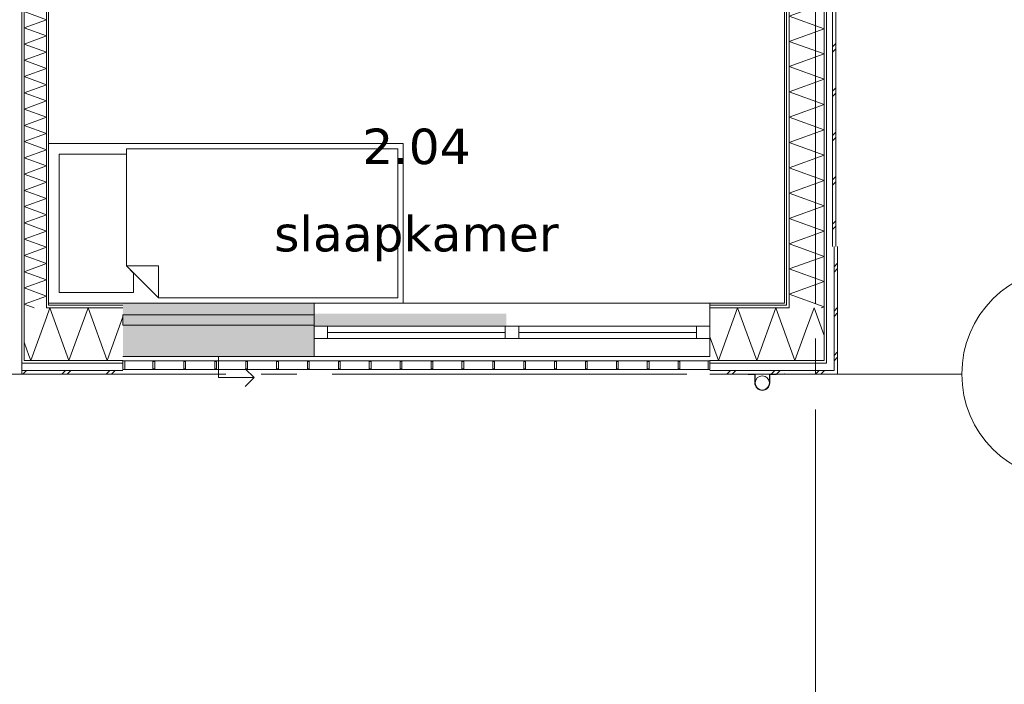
# Model space of a CAD drawing. Header units: millimetres. Extents: x -14925 to 266687, y -3550 to 35834.
# Tile 87 of 244: x 13512 to 19065, y 9000 to 12749. Entities that reach past the tile are written whole.
import ezdxf
from ezdxf.enums import TextEntityAlignment as Align

# ---------------------------------------------------------------- set-up
doc = ezdxf.new("R2010")
doc.units = ezdxf.units.MM
doc.header["$MEASUREMENT"] = 0
doc.linetypes.add('B0204', pattern=[2600, 2000, -200, 200, -200])
for name, color, linetype in [('34 Balustrades', 7, 'Continuous'), ('52 Riolering.SCHOON', 7, 'Continuous'), ('A Stramien', 7, 'Continuous'), ('New_21 Buitenwanden', 7, 'Continuous'), ('New_21 Buitenwanden 2D arcering', 7, 'Continuous'), ('New_21 Buitenwanden Afdek-arcering', 7, 'Continuous'), ('New_21 Buitenwanden Deuren', 7, 'Continuous'), ('New_21 Buitenwanden Doorsnede-arcering', 7, 'Continuous'), ('New_21 Buitenwanden Laagscheidingslijnen', 7, 'Continuous'), ('New_21 Buitenwanden Ramen', 7, 'Continuous'), ('New_22 C Binnenwanden', 7, 'Continuous'), ('New_22 C Binnenwanden Doorsnede-arcering', 7, 'Continuous'), ('New_22 C Binnenwanden Laagscheidingslijnen', 7, 'Continuous'), ('New_82 Interieur', 7, 'Continuous'), ('New_Z Gebruiksopp', 7, 'Continuous'), ('New_Z Gebruiksopp Zone omranding', 7, 'Continuous'), ('New_Z Gebruiksopp Zone tekst', 7, 'Continuous'), ('Tekst_dim 1_ 100 .DO', 7, 'Continuous')]:
    doc.layers.add(name, color=color, linetype=linetype)
doc.styles.add('GENERATED_STYLE_1', font='verdana.ttf')
doc.styles.add('GENERATED_STYLE_2', font='verdana.ttf')
doc.dimstyles.new('GENERATED_STYLE__2', dxfattribs={"dimtxt": 400, "dimasz": 380, "dimexe": 0.18, "dimexo": 0.0625, "dimgap": 0, "dimtad": 1, "dimtih": 1, "dimtoh": 1, "dimdec": 0, "dimzin": 0, "dimdsep": 46, "dimtxsty": 'GENERATED_STYLE_2', "dimblk": 'ARROWHEAD_7', "dimblk1": 'ARROWHEAD_7', "dimblk2": 'ARROWHEAD_7', "dimcen": 0.09, "dimse1": 1, "dimse2": 1, "dimclrd": 9, "dimclre": 9, "dimclrt": 9, "dimadec": 1, "dimazin": 0, "dimtfac": 1, "dimtdec": 4, "dimtmove": 0, "dimatfit": 3, "dimfxl": 1, "dimtolj": 1, "dimtzin": 0, "dimarcsym": 0})
pattern_1 = [(0, (0, 0), (0, 100), [])]
pattern_2 = [(0, (0, 0), (0, 346.41), [0, -200]), (0, (100, 173.2), (0, 346.41), [0, -200])]
pattern_3 = [(90, (0, 0), (-100, 0), [])]
pattern_4 = [(90, (0, 0), (-346.41, 0), [0, -200]), (90, (-173.2, 100), (-346.41, 0), [0, -200])]

# ---------------------------------------------------------------- blocks, each defined once
blk = doc.blocks.new('slaapkamer_2.04_32_3', base_point=(15750, 12267.5))
at = {"layer": 'New_Z Gebruiksopp Zone tekst', "color": 2, "lineweight": 0}
for tag, style, p in [('DUMMY_941', 'GENERATED_STYLE_1', (15750, 12205.4)), ('DUMMY_942', 'GENERATED_STYLE_2', (15750, 11708.2))]:
    blk.add_attdef(tag, text='', height=200, dxfattribs=dict(at, style=style)).set_placement(p, align=Align.TOP_LEFT)
for tag, style, p in [('ROOM_NUMBER', 'GENERATED_STYLE_1', (15750, 12134.6)), ('ROOM_NAME', 'GENERATED_STYLE_2', (15750, 11642.3))]:
    blk.add_attdef(tag, text='', height=200, dxfattribs=dict(at, style=style)).set_placement(p, align=Align.TOP_CENTER)
blk = doc.blocks.new('Bed 01 26[8]_3', base_point=(15675, 12050))
at = {"layer": 'New_82 Interieur', "color": 7, "linetype": 'Continuous', "lineweight": 0}
for p, q in [((13675, 11150), (13675, 12050)), ((13675, 12050), (15675, 12050)), ((15675, 12050), (15675, 11150)), ((14115, 11360), (14295, 11360)), ((14295, 11180), (14295, 11360)), ((15675, 11150), (13675, 11150))]:
    blk.add_line(p, q, dxfattribs=at)
at = {"layer": 'New_82 Interieur', "color": 7, "linetype": 'Continuous', "lineweight": 0, "flags": 128}
for points in [[(15645, 12020), (15645, 11180), (14295, 11180), (14115, 11360), (14115, 12020)], [(14115, 11360), (14155, 11320), (14155, 11210), (13735, 11210), (13735, 11990), (14115, 11990)]]:
    blk.add_lwpolyline(points, close=True, dxfattribs=at)
blk = doc.blocks.new('*X458')
at = {"layer": 'New_21 Buitenwanden Doorsnede-arcering', "color": 7, "linetype": 'Continuous', "lineweight": 0}
for p in [(17943.9, 10991.5), (18048, 10968.5)]:
    blk.add_line(p, (17991.8, 11123), dxfattribs=at)
blk = doc.blocks.new('*X460')
at = {"layer": 'New_21 Buitenwanden Doorsnede-arcering', "color": 7, "linetype": 'Continuous', "lineweight": 0}
for p, q in [((17500, 10750), (17520, 10770)), ((17530, 10750), (17550, 10770)), ((17750, 10750), (17770, 10770)), ((17780, 10750), (17800, 10770)), ((18000, 10750), (18020, 10770)), ((18030, 10750), (18050, 10770))]:
    blk.add_line(p, q, dxfattribs=at)
blk = doc.blocks.new('*X462')
at = {"layer": 'New_21 Buitenwanden Doorsnede-arcering', "color": 7, "linetype": 'Continuous', "lineweight": 0}
for p, q in [((17453.1, 10827), (17560.8, 11123)), ((17668.6, 10827), (17560.8, 11123)), ((17668.6, 10827), (17776.3, 11123)), ((17852, 10915), (17776.3, 11123)), ((17453.1, 10827), (17405, 10959.2))]:
    blk.add_line(p, q, dxfattribs=at)
blk = doc.blocks.new('*X463')
at = {"layer": 'New_21 Buitenwanden Doorsnede-arcering', "color": 7, "linetype": 'Continuous', "lineweight": 0}
for q in [(17943.9, 10991.5), (17852, 10915)]:
    blk.add_line((17884, 10827), q, dxfattribs=at)
blk = doc.blocks.new('Wall_62_3', base_point=(17825, 11150))
at = {"layer": 'New_21 Buitenwanden Doorsnede-arcering', "linetype": 'Continuous', "lineweight": 0, "true_color": 0x000000}
h = blk.add_hatch(dxfattribs=at)
h.set_pattern_fill('720_Gips_0003', color=18, style=0, pattern_type=2)
h.set_pattern_definition(pattern_2)
h.paths.add_polyline_path([(17825, 11150), (17405, 11150), (17405, 11138), (17825, 11138)])
h = blk.add_hatch(dxfattribs=at)
h.set_pattern_fill('325_Houtachtig_plaatmate_E2', color=18, style=0, pattern_type=2)
h.set_pattern_definition(pattern_1)
h.paths.add_polyline_path([(17837, 11134), (17834, 11138), (17405, 11138), (17405, 11123), (17837, 11123)])
h = blk.add_hatch(dxfattribs=at)
h.set_pattern_fill('720_Gips_0003', color=18, style=0, pattern_type=2)
h.set_pattern_definition(pattern_2)
h.paths.add_polyline_path([(17825, 11150), (17834, 11138), (17837, 11138), (17837, 11150)])
h = blk.add_hatch(dxfattribs=at)
h.set_pattern_fill('720_Gips_0003', color=18, style=0, pattern_type=2)
h.set_pattern_definition(pattern_2)
h.paths.add_polyline_path([(17834, 11138), (17825, 11150), (17825, 11138)])
h = blk.add_hatch(dxfattribs=at)
h.set_pattern_fill('325_Houtachtig_plaatmate_E2', color=18, style=0, pattern_type=2)
h.set_pattern_definition(pattern_1)
h.paths.add_polyline_path([(17834, 11138), (17837, 11134), (17837, 11138)])
h = blk.add_hatch(dxfattribs=at)
h.set_pattern_fill('325_Houtachtig_plaatmate_E2', color=18, style=0, pattern_type=2)
h.set_pattern_definition(pattern_1)
h.paths.add_polyline_path([(17837, 11138), (17837, 11134), (17845.2, 11123), (17852, 11123), (17852, 11138)])
h = blk.add_hatch(dxfattribs=at)
h.set_pattern_fill('325_Houtachtig_plaatmate_E2', color=18, style=0, pattern_type=2)
h.set_pattern_definition(pattern_1)
h.paths.add_polyline_path([(17837, 11123), (17845.2, 11123), (17837, 11134)])
h = blk.add_hatch(dxfattribs=at)
h.set_pattern_fill('325_Houtachtig_plaatmate_E2', color=18, style=0, pattern_type=2)
h.set_pattern_definition(pattern_1)
h.paths.add_polyline_path([(18048, 10827), (17405, 10827), (17405, 10812), (18048, 10812)])
h = blk.add_hatch(dxfattribs=at)
h.set_pattern_fill('325_Houtachtig_plaatmate_E2', color=18, style=0, pattern_type=2)
h.set_pattern_definition(pattern_1)
h.paths.add_polyline_path([(18063, 10827), (18048, 10827), (18048, 10812), (18063, 10812)])
at = {"layer": 'New_21 Buitenwanden', "color": 9, "linetype": 'Continuous', "lineweight": 0, "flags": 128}
for points in [[(17825, 11150), (17405, 11150)], [(17405, 10750), (18125, 10750)], [(18125, 10750), (18125, 10770)]]:
    blk.add_lwpolyline(points, dxfattribs=at)
at = {"layer": 'New_21 Buitenwanden Laagscheidingslijnen', "color": 9, "linetype": 'Continuous', "lineweight": 0}
for p, q in [((17405, 11138), (17825, 11138)), ((17405, 11123), (17837, 11123)), ((17825, 11138), (17834, 11138)), ((17834, 11138), (17837, 11138)), ((17837, 11138), (17837, 11150)), ((17837, 11123), (17845.2, 11123)), ((17845.2, 11123), (17852, 11123)), ((17852, 11123), (17852, 11138)), ((18048, 10852.7), (18048, 11123)), ((17405, 10827), (17852, 10827)), ((17852, 10827), (18048, 10827)), ((18048, 10852.7), (18048, 10827)), ((18063, 10827), (18063, 10812)), ((17405, 10812), (18048, 10812)), ((18048, 10812), (18063, 10812)), ((18105, 10776.7), (18105, 10812)), ((18105, 10776.7), (18105, 10770)), ((17405, 10770), (18063, 10770)), ((18063, 10770), (18105, 10770))]:
    blk.add_line(p, q, dxfattribs=at)
at = {"layer": 'New_21 Buitenwanden', "color": 1, "lineweight": 0}
for name in ['*X462', '*X458', '*X463', '*X460']:
    blk.add_blockref(name, (0, 0), dxfattribs=at)
blk = doc.blocks.new('*X673')
at = {"layer": 'New_21 Buitenwanden Doorsnede-arcering', "color": 7, "linetype": 'Continuous', "lineweight": 0}
blk.add_line((13564.4, 10855.1), (13537, 10930.4), dxfattribs=at)
blk = doc.blocks.new('*X675')
at = {"layer": 'New_21 Buitenwanden Doorsnede-arcering', "color": 7, "linetype": 'Continuous', "lineweight": 0}
for p, q in [((13530, 10750), (13550, 10770)), ((13750, 10750), (13770, 10770)), ((13780, 10750), (13800, 10770)), ((14000, 10750), (14020, 10770)), ((14030, 10750), (14050, 10770))]:
    blk.add_line(p, q, dxfattribs=at)
blk = doc.blocks.new('*X676')
at = {"layer": 'New_21 Buitenwanden Doorsnede-arcering', "color": 7, "linetype": 'Continuous', "lineweight": 0}
for q in [(13663, 11069.8), (13564.4, 10855.1)]:
    blk.add_line((13574.6, 10827), q, dxfattribs=at)
blk = doc.blocks.new('*X677')
at = {"layer": 'New_21 Buitenwanden Doorsnede-arcering', "color": 7, "linetype": 'Continuous', "lineweight": 0}
for p, q in [((13663, 11069.8), (13682.4, 11123)), ((13790.1, 10827), (13682.4, 11123)), ((13790.1, 10827), (13897.8, 11123)), ((14005.6, 10827), (13897.8, 11123)), ((14005.6, 10827), (14095, 11072.7))]:
    blk.add_line(p, q, dxfattribs=at)
blk = doc.blocks.new('Wall_101_3', base_point=(14095, 11150))
at = {"layer": 'New_21 Buitenwanden Doorsnede-arcering', "linetype": 'Continuous', "lineweight": 0, "true_color": 0x000000}
h = blk.add_hatch(dxfattribs=at)
h.set_pattern_fill('325_Houtachtig_plaatmate_E2', color=18, style=0, pattern_type=2)
h.set_pattern_definition(pattern_1)
h.paths.add_polyline_path([(13663, 11138), (13663, 11123), (13664.875, 11123), (13670.5, 11138)])
h = blk.add_hatch(dxfattribs=at)
h.set_pattern_fill('325_Houtachtig_plaatmate_E2', color=18, style=0, pattern_type=2)
h.set_pattern_definition(pattern_1)
h.paths.add_polyline_path([(13675, 11138), (13670.5, 11138), (13664.875, 11123), (13675, 11123)])
h = blk.add_hatch(dxfattribs=at)
h.set_pattern_fill('720_Gips_0003', color=18, style=0, pattern_type=2)
h.set_pattern_definition(pattern_2)
h.paths.add_polyline_path([(13675, 11138), (14095, 11138), (14095, 11150), (13675, 11150)])
h = blk.add_hatch(dxfattribs=at)
h.set_pattern_fill('325_Houtachtig_plaatmate_E2', color=18, style=0, pattern_type=2)
h.set_pattern_definition(pattern_1)
h.paths.add_polyline_path([(13675, 11123), (14095, 11123), (14095, 11138), (13675, 11138)])
h = blk.add_hatch(dxfattribs=at)
h.set_pattern_fill('325_Houtachtig_plaatmate_E2', color=18, style=0, pattern_type=2)
h.set_pattern_definition(pattern_1)
h.paths.add_polyline_path([(13525, 10827), (13525, 10812), (13537, 10812), (13537, 10827)])
h = blk.add_hatch(dxfattribs=at)
h.set_pattern_fill('325_Houtachtig_plaatmate_E2', color=18, style=0, pattern_type=2)
h.set_pattern_definition(pattern_1)
h.paths.add_polyline_path([(13537, 10827), (13537, 10812), (13548.25, 10812), (13553.875, 10827)])
h = blk.add_hatch(dxfattribs=at)
h.set_pattern_fill('325_Houtachtig_plaatmate_E2', color=18, style=0, pattern_type=2)
h.set_pattern_definition(pattern_1)
h.paths.add_polyline_path([(13548.25, 10812), (14095, 10812), (14095, 10827), (13553.875, 10827)])
at = {"layer": 'New_21 Buitenwanden', "color": 9, "linetype": 'Continuous', "lineweight": 0, "flags": 128}
for points in [[(14095, 11150), (13675, 11150)], [(13525, 10750), (14095, 10750)]]:
    blk.add_lwpolyline(points, dxfattribs=at)
at = {"layer": 'New_21 Buitenwanden Laagscheidingslijnen', "color": 9, "linetype": 'Continuous', "lineweight": 0}
for p, q in [((13664.875, 11123), (13675, 11123)), ((13675, 11138), (14095, 11138)), ((13675, 11123), (14095, 11123)), ((13553.875, 10827), (13663, 10827)), ((13663, 10827), (14095, 10827)), ((13548.25, 10812), (14095, 10812)), ((13532.5, 10770), (14095, 10770))]:
    blk.add_line(p, q, dxfattribs=at)
at = {"layer": 'New_21 Buitenwanden Laagscheidingslijnen', "color": 1, "linetype": 'Continuous', "lineweight": 0}
blk.add_line((13675, 11150), (13675, 11138), dxfattribs=at)
at = {"layer": 'New_22 C Binnenwanden', "color": 9, "linetype": 'Continuous', "lineweight": 0, "flags": 128}
for points in [[(13525, 10812), (13525, 10827)], [(13525, 10770), (13525, 10812)], [(13525, 10750), (13525, 10770)]]:
    blk.add_lwpolyline(points, dxfattribs=at)
at = {"layer": 'New_22 C Binnenwanden Laagscheidingslijnen', "color": 1, "linetype": 'Continuous', "lineweight": 0}
for p, q in [((13537, 11123), (13537, 10827)), ((13663, 11138), (13663, 11123))]:
    blk.add_line(p, q, dxfattribs=at)
at = {"layer": 'New_22 C Binnenwanden Laagscheidingslijnen', "color": 9, "linetype": 'Continuous', "lineweight": 0}
for p, q in [((13663, 11123), (13664.875, 11123)), ((13537, 10827), (13553.875, 10827)), ((13525, 10812), (13537, 10812)), ((13537, 10812), (13548.25, 10812)), ((13525, 10770), (13532.5, 10770))]:
    blk.add_line(p, q, dxfattribs=at)
at = {"layer": 'New_21 Buitenwanden', "color": 1, "lineweight": 0}
for name in ['*X677', '*X676', '*X673', '*X675']:
    blk.add_blockref(name, (0, 0), dxfattribs=at)
blk = doc.blocks.new('*X686')
at = {"layer": 'New_22 C Binnenwanden Doorsnede-arcering', "color": 7, "linetype": 'Continuous', "lineweight": 0}
for p, q in [((13605.5, 13462), (13537, 13437.1)), ((13663, 13391.2), (13537, 13437.1)), ((13663, 13391.2), (13537, 13345.3)), ((13663, 13299.5), (13537, 13345.3)), ((13663, 13299.5), (13537, 13253.6)), ((13663, 13207.8), (13537, 13253.6)), ((13663, 13207.8), (13537, 13161.9)), ((13663, 13116), (13537, 13161.9)), ((13663, 13116), (13537, 13070.2)), ((13663, 13024.3), (13537, 13070.2)), ((13663, 13024.3), (13537, 12978.5)), ((13663, 12932.6), (13537, 12978.5)), ((13663, 12932.6), (13537, 12886.7)), ((13663, 12840.9), (13537, 12886.7)), ((13663, 12840.9), (13537, 12795)), ((13663, 12749.1), (13537, 12795)), ((13663, 12749.1), (13537, 12703.3)), ((13663, 12657.4), (13537, 12703.3)), ((13663, 12657.4), (13537, 12611.6)), ((13663, 12565.7), (13537, 12611.6)), ((13663, 12565.7), (13537, 12519.8)), ((13663, 12474), (13537, 12519.8)), ((13663, 12474), (13537, 12428.1)), ((13663, 12382.3), (13537, 12428.1)), ((13663, 12382.3), (13537, 12336.4)), ((13663, 12290.5), (13537, 12336.4)), ((13663, 12290.5), (13537, 12244.7)), ((13663, 12198.8), (13537, 12244.7)), ((13663, 12198.8), (13537, 12153)), ((13663, 12107.1), (13537, 12153)), ((13663, 12107.1), (13537, 12061.2)), ((13663, 12015.4), (13537, 12061.2)), ((13663, 12015.4), (13537, 11969.5)), ((13663, 11923.7), (13537, 11969.5)), ((13663, 11923.7), (13537, 11877.8)), ((13663, 11831.9), (13537, 11877.8)), ((13663, 11831.9), (13537, 11786.1)), ((13663, 11740.2), (13537, 11786.1)), ((13663, 11740.2), (13537, 11694.4)), ((13663, 11648.5), (13537, 11694.4)), ((13663, 11648.5), (13537, 11602.6)), ((13663, 11556.8), (13537, 11602.6)), ((13663, 11556.8), (13537, 11510.9)), ((13663, 11465.1), (13537, 11510.9)), ((13663, 11465.1), (13537, 11419.2)), ((13663, 11373.3), (13537, 11419.2)), ((13663, 11373.3), (13537, 11327.5)), ((13663, 11281.6), (13537, 11327.5)), ((13663, 11281.6), (13537, 11235.8)), ((13663, 11189.9), (13537, 11235.8)), ((13663, 11189.9), (13537, 11144)), ((13594.8, 11123), (13537, 11144))]:
    blk.add_line(p, q, dxfattribs=at)
blk = doc.blocks.new('Wall_104_3', base_point=(13675, 17600))
at = {"layer": 'New_22 C Binnenwanden Doorsnede-arcering', "linetype": 'Continuous', "lineweight": 0, "true_color": 0x000000}
h = blk.add_hatch(dxfattribs=at)
h.set_pattern_fill('325_Houtachtig_plaatmate_E2', color=18, style=0, pattern_type=2)
h.set_pattern_definition(pattern_3)
h.paths.add_polyline_path([(13525, 17923), (13525, 10827), (13537, 10827), (13537, 17923)])
h = blk.add_hatch(dxfattribs=at)
h.set_pattern_fill('325_Houtachtig_plaatmate_E2', color=18, style=0, pattern_type=2)
h.set_pattern_definition(pattern_3)
h.paths.add_polyline_path([(13663, 13450), (13663, 11138), (13670.5, 11138), (13675, 11150), (13675, 13450)])
h = blk.add_hatch(dxfattribs=at)
h.set_pattern_fill('325_Houtachtig_plaatmate_E2', color=18, style=0, pattern_type=2)
h.set_pattern_definition(pattern_3)
h.paths.add_polyline_path([(13675, 11150), (13670.5, 11138), (13675, 11138)])
at = {"layer": 'New_21 Buitenwanden Laagscheidingslijnen', "color": 1, "linetype": 'Continuous', "lineweight": 0}
blk.add_line((13675, 11150), (13675, 11138), dxfattribs=at)
at = {"layer": 'New_22 C Binnenwanden', "color": 1, "linetype": 'Continuous', "lineweight": 0, "flags": 128}
for points in [[(13525, 17923), (13525, 10827)], [(13675, 11150), (13675, 13450)]]:
    blk.add_lwpolyline(points, dxfattribs=at)
at = {"layer": 'New_22 C Binnenwanden Laagscheidingslijnen', "color": 1, "linetype": 'Continuous', "lineweight": 0}
for p, q in [((13537, 11123), (13537, 17627)), ((13663, 11138), (13663, 13462)), ((13537, 11123), (13537, 10827)), ((13663, 11138), (13663, 11123))]:
    blk.add_line(p, q, dxfattribs=at)
at = {"layer": 'New_22 C Binnenwanden', "color": 1, "lineweight": 0}
blk.add_blockref('*X686', (0, 0), dxfattribs=at)
blk = doc.blocks.new('*X1418')
at = {"layer": 'New_21 Buitenwanden Doorsnede-arcering', "color": 7, "linetype": 'Continuous', "lineweight": 0}
for p, q in [((18105, 11355), (18125, 11375)), ((18105, 11325), (18125, 11345)), ((18105, 11105), (18125, 11125)), ((18105, 11075), (18125, 11095)), ((18105, 10855), (18125, 10875)), ((18105, 10825), (18125, 10845))]:
    blk.add_line(p, q, dxfattribs=at)
blk = doc.blocks.new('*X1419')
at = {"layer": 'New_21 Buitenwanden Doorsnede-arcering', "color": 7, "linetype": 'Continuous', "lineweight": 0}
for p, q in [((18048, 11414.1), (17894.4, 11470)), ((18048, 11414.1), (17852, 11342.8)), ((18048, 11271.4), (17852, 11342.8)), ((18048, 11271.4), (17852, 11200.1)), ((18048, 11128.8), (17852, 11200.1)), ((18048, 11128.8), (18032.2, 11123))]:
    blk.add_line(p, q, dxfattribs=at)
blk = doc.blocks.new('Wall_242_3', base_point=(17825, 11470))
at = {"layer": 'New_21 Buitenwanden Doorsnede-arcering', "linetype": 'Continuous', "lineweight": 0, "true_color": 0x000000}
h = blk.add_hatch(dxfattribs=at)
h.set_pattern_fill('720_Gips_0003', color=18, style=0, pattern_type=2)
h.set_pattern_definition(pattern_4)
h.paths.add_polyline_path([(17837, 11150), (17837, 11470), (17825, 11470), (17825, 11150)])
h = blk.add_hatch(dxfattribs=at)
h.set_pattern_fill('325_Houtachtig_plaatmate_E2', color=18, style=0, pattern_type=2)
h.set_pattern_definition(pattern_3)
h.paths.add_polyline_path([(17852, 11138), (17852, 11470), (17837, 11470), (17837, 11138)])
h = blk.add_hatch(dxfattribs=at)
h.set_pattern_fill('325_Houtachtig_plaatmate_E2', color=18, style=0, pattern_type=2)
h.set_pattern_definition(pattern_3)
h.paths.add_polyline_path([(18063, 10832.7), (18063, 11470), (18048, 11470), (18048, 10852.7)])
h = blk.add_hatch(dxfattribs=at)
h.set_pattern_fill('325_Houtachtig_plaatmate_E2', color=18, style=0, pattern_type=2)
h.set_pattern_definition(pattern_3)
h.paths.add_polyline_path([(18063, 10832.7), (18048, 10852.7), (18048, 10827), (18063, 10827)])
at = {"layer": 'New_21 Buitenwanden', "color": 9, "linetype": 'Continuous', "lineweight": 0, "flags": 128}
for points in [[(17825, 11470), (17825, 11150)], [(18125, 10770), (18125, 11470)]]:
    blk.add_lwpolyline(points, dxfattribs=at)
at = {"layer": 'New_21 Buitenwanden Laagscheidingslijnen', "color": 9, "linetype": 'Continuous', "lineweight": 0}
for p, q in [((17837, 11150), (17837, 11470)), ((17852, 11138), (17852, 11470)), ((18048, 11123), (18048, 11470)), ((18063, 10832.7), (18063, 11470)), ((18105, 10812), (18105, 11470)), ((17837, 11138), (17837, 11150)), ((17852, 11123), (17852, 11138)), ((18048, 10852.7), (18048, 11123)), ((18048, 10852.7), (18048, 10827)), ((18063, 10832.7), (18063, 10827)), ((18063, 10827), (18063, 10812)), ((18105, 10776.7), (18105, 10812)), ((18105, 10776.7), (18105, 10770))]:
    blk.add_line(p, q, dxfattribs=at)
at = {"layer": 'New_21 Buitenwanden', "color": 1, "lineweight": 0}
for name in ['*X1419', '*X1418']:
    blk.add_blockref(name, (0, 0), dxfattribs=at)
blk = doc.blocks.new('*X1422')
at = {"layer": 'New_21 Buitenwanden Doorsnede-arcering', "color": 7, "linetype": 'Continuous', "lineweight": 0}
for p, q in [((18100, 14600), (18115, 14615)), ((18095, 14595), (18100, 14600)), ((18095, 14565), (18115, 14585)), ((18095, 14345), (18115, 14365)), ((18095, 14315), (18115, 14335)), ((18100, 14100), (18115, 14115)), ((18095, 14095), (18100, 14100)), ((18095, 14065), (18115, 14085)), ((18095, 13845), (18115, 13865)), ((18095, 13815), (18115, 13835)), ((18100, 13600), (18115, 13615)), ((18095, 13595), (18100, 13600)), ((18095, 13565), (18115, 13585)), ((18095, 13345), (18115, 13365)), ((18095, 13315), (18115, 13335)), ((18100, 13100), (18115, 13115)), ((18095, 13095), (18100, 13100)), ((18095, 13065), (18115, 13085)), ((18095, 12845), (18115, 12865)), ((18095, 12815), (18115, 12835)), ((18100, 12600), (18115, 12615)), ((18095, 12595), (18100, 12600)), ((18095, 12565), (18115, 12585)), ((18095, 12345), (18115, 12365)), ((18095, 12315), (18115, 12335)), ((18100, 12100), (18115, 12115)), ((18095, 12095), (18100, 12100)), ((18095, 12065), (18115, 12085)), ((18095, 11845), (18115, 11865)), ((18095, 11815), (18115, 11835)), ((18100, 11600), (18115, 11615)), ((18095, 11595), (18100, 11600)), ((18095, 11565), (18115, 11585))]:
    blk.add_line(p, q, dxfattribs=at)
blk = doc.blocks.new('*X1423')
at = {"layer": 'New_21 Buitenwanden Doorsnede-arcering', "color": 7, "linetype": 'Continuous', "lineweight": 0}
for p, q in [((18048, 12840.9), (17852, 12769.5)), ((18048, 12840.9), (17989.9, 12862)), ((18048, 12698.2), (17852, 12769.5)), ((18048, 12698.2), (17852, 12626.9)), ((18048, 12555.5), (17852, 12626.9)), ((18048, 12555.5), (17852, 12484.2)), ((18048, 12412.8), (17852, 12484.2)), ((18048, 12412.8), (17852, 12341.5)), ((18048, 12270.2), (17852, 12341.5)), ((18048, 12270.2), (17852, 12198.8)), ((18048, 12127.5), (17852, 12198.8)), ((18048, 12127.5), (17852, 12056.2)), ((18048, 11984.8), (17852, 12056.2)), ((18048, 11984.8), (17852, 11913.5)), ((18048, 11842.1), (17852, 11913.5)), ((18048, 11842.1), (17852, 11770.8)), ((18048, 11699.5), (17852, 11770.8)), ((18048, 11699.5), (17852, 11628.1)), ((18048, 11556.8), (17852, 11628.1)), ((18048, 11556.8), (17852, 11485.4)), ((17894.4, 11470), (17852, 11485.4))]:
    blk.add_line(p, q, dxfattribs=at)
blk = doc.blocks.new('Wall_243_3', base_point=(17825, 17280))
at = {"layer": 'New_21 Buitenwanden Doorsnede-arcering', "linetype": 'Continuous', "lineweight": 0, "true_color": 0x000000}
h = blk.add_hatch(dxfattribs=at)
h.set_pattern_fill('325_Houtachtig_plaatmate_E2', color=18, style=0, pattern_type=2)
h.set_pattern_definition(pattern_3)
h.paths.add_polyline_path([(18063, 14720), (18048, 14720), (18048, 11470), (18063, 11470)])
h = blk.add_hatch(dxfattribs=at)
h.set_pattern_fill('720_Gips_0003', color=18, style=0, pattern_type=2)
h.set_pattern_definition(pattern_4)
h.paths.add_polyline_path([(17825, 12850), (17825, 11470), (17837, 11470), (17837, 12850)])
h = blk.add_hatch(dxfattribs=at)
h.set_pattern_fill('325_Houtachtig_plaatmate_E2', color=18, style=0, pattern_type=2)
h.set_pattern_definition(pattern_3)
h.paths.add_polyline_path([(17837, 12850), (17837, 11470), (17852, 11470), (17852, 12850)])
at = {"layer": 'New_21 Buitenwanden', "color": 9, "linetype": 'Continuous', "lineweight": 0, "flags": 128}
for points in [[(18115, 11470), (18115, 14720)], [(17825, 12850), (17825, 11470)]]:
    blk.add_lwpolyline(points, dxfattribs=at)
at = {"layer": 'New_21 Buitenwanden Laagscheidingslijnen', "color": 9, "linetype": 'Continuous', "lineweight": 0}
for p, q in [((18063, 11470), (18063, 14720)), ((18095, 11470), (18095, 14720)), ((17837, 11470), (17837, 12850)), ((17852, 11470), (17852, 12850)), ((18048, 11470), (18048, 12862))]:
    blk.add_line(p, q, dxfattribs=at)
at = {"layer": 'New_21 Buitenwanden', "color": 1, "lineweight": 0}
for name in ['*X1422', '*X1423']:
    blk.add_blockref(name, (0, 0), dxfattribs=at)
blk = doc.blocks.new('Rnx horizontaal 26[32]_3')
at = {"layer": 'New_21 Buitenwanden Ramen', "color": 7, "linetype": 'Continuous', "lineweight": 0}
for p, q in [((15173, 11150), (15161, 11150)), ((15173, 11150), (15161, 11150)), ((17405, 11150), (15173, 11150)), ((15173, 11138), (15173, 11150)), ((15173, 11138), (15173, 11150)), ((15173, 11123), (15173, 11138)), ((15173, 11123), (15173, 11138)), ((15173, 11020), (15173, 11123)), ((15173, 11020), (15173, 11123)), ((17405, 11138), (17405, 11150)), ((17405, 11138), (17405, 11150)), ((17405, 11150), (17417, 11150)), ((17405, 11150), (17417, 11150)), ((17405, 11123), (17405, 11138)), ((17405, 11123), (17405, 11138)), ((17405, 11020), (17405, 11123)), ((17405, 11020), (17405, 11123)), ((15173, 11020), (15249, 11020)), ((15173, 10950), (15173, 11020)), ((15173, 10950), (15173, 11020)), ((15249, 11020), (15249, 10950)), ((15249, 11020), (16251, 11020)), ((16251, 10950), (16251, 11020)), ((16251, 11020), (16289, 11020)), ((16289, 11020), (16327, 11020)), ((16327, 11020), (16327, 10950)), ((16327, 11020), (17329, 11020)), ((17329, 10950), (17329, 11020)), ((17329, 11020), (17405, 11020)), ((17405, 10950), (17405, 11020)), ((17405, 10950), (17405, 11020)), ((15249, 10950), (15173, 10950)), ((15173, 10927), (15173, 10950)), ((16251, 10985), (15249, 10985)), ((16251, 10950), (15249, 10950)), ((16289, 10950), (16251, 10950)), ((16327, 10950), (16289, 10950)), ((17329, 10985), (16327, 10985)), ((17329, 10950), (16327, 10950)), ((17405, 10950), (17329, 10950)), ((17405, 10927), (17405, 10950)), ((15173, 10912), (15173, 10927)), ((15173, 10870), (15173, 10912)), ((17405, 10912), (17405, 10927)), ((17405, 10870), (17405, 10912)), ((15173, 10850), (15173, 10870)), ((17405, 10850), (15173, 10850)), ((17405, 10850), (17405, 10870))]:
    blk.add_line(p, q, dxfattribs=at)
blk = doc.blocks.new('DS1 in wand 26[72]_3')
at = {"layer": 'New_21 Buitenwanden Deuren', "color": 7, "linetype": 'Continuous', "lineweight": 0}
for p, q in [((14095, 11150), (15173, 11150)), ((15173, 11138), (15173, 11150)), ((15173, 11138), (15173, 11150)), ((15173, 11150), (15249, 11150)), ((15173, 11150), (15249, 11150)), ((15173, 11123), (15173, 11138)), ((15173, 11123), (15173, 11138)), ((15173, 11090), (15173, 11123)), ((15173, 11090), (15173, 11123)), ((15173, 11085), (14095, 11085)), ((14095, 11085), (14095, 11025)), ((15173, 11025), (15173, 11085)), ((14095, 11025), (15173, 11025)), ((15173, 10927), (15173, 11020)), ((15173, 10912), (15173, 10927)), ((15173, 10870), (15173, 10912)), ((14095, 10850), (15173, 10850)), ((14634, 10850), (14634, 10730)), ((15173, 10850), (15173, 10870)), ((14834, 10730), (14784, 10780)), ((14634, 10730), (14834, 10730)), ((14834, 10730), (14784, 10680))]:
    blk.add_line(p, q, dxfattribs=at)
blk = doc.blocks.new('Wall_288_3', base_point=(14095, 11150))
at = {"layer": 'New_21 Buitenwanden 2D arcering', "linetype": 'Continuous', "lineweight": 0, "true_color": 0xffffff}
blk.add_hatch(color=7, dxfattribs=at).paths.add_polyline_path([(15173, 11020), (16256, 11020), (16256, 11090), (15173, 11090)])
at = {"layer": 'New_21 Buitenwanden Afdek-arcering', "linetype": 'Continuous', "lineweight": 0, "true_color": 0xffffff}
blk.add_hatch(color=7, dxfattribs=at).paths.add_polyline_path([(15173, 10850), (15173, 11150), (14095, 11150), (14095, 10850)])
at = {"layer": 'New_21 Buitenwanden', "color": 9, "linetype": 'Continuous', "lineweight": 0}
for p, q in [((17405, 11150), (17417, 11150)), ((17405, 11138), (17405, 11150)), ((17405, 11123), (17405, 11138)), ((17405, 11020), (17405, 11123)), ((17405, 10950), (17405, 11020)), ((17405, 10927), (17405, 10950)), ((17405, 10912), (17405, 10927)), ((17405, 10870), (17405, 10912)), ((17405, 10850), (17405, 10870))]:
    blk.add_line(p, q, dxfattribs=at)
at = {"layer": 'New_21 Buitenwanden Deuren', "color": 7, "linetype": 'Continuous', "lineweight": 0}
blk.add_blockref('DS1 in wand 26[72]_3', (0, 0), dxfattribs=at)
at = {"layer": 'New_21 Buitenwanden Ramen', "color": 7, "linetype": 'Continuous', "lineweight": 0}
blk.add_blockref('Rnx horizontaal 26[32]_3', (0, 0), dxfattribs=at)
blk = doc.blocks.new('Railing_16_3')
at = {"layer": '34 Balustrades', "color": 9, "linetype": 'Continuous', "lineweight": 0, "flags": 128}
for points in [[(14095, 10825), (14095, 10775), (17405, 10775), (17405, 10825)], [(14095, 10825), (14095, 10775), (17405, 10775), (17405, 10825)], [(14095, 10825), (14095, 10775), (14105, 10775), (14105, 10825)], [(17395, 10825), (17395, 10775), (17405, 10775), (17405, 10825)]]:
    blk.add_lwpolyline(points, close=True, dxfattribs=at)
at = {"layer": '34 Balustrades', "color": 7, "linetype": 'Continuous', "lineweight": 0, "flags": 128}
for points in [[(14264.2, 10820), (14264.2, 10780), (14274.2, 10780), (14274.2, 10820)], [(14438.4, 10820), (14438.4, 10780), (14448.4, 10780), (14448.4, 10820)], [(14612.6, 10820), (14612.6, 10780), (14622.6, 10780), (14622.6, 10820)], [(14786.8, 10820), (14786.8, 10780), (14796.8, 10780), (14796.8, 10820)], [(14961.1, 10820), (14961.1, 10780), (14971.1, 10780), (14971.1, 10820)], [(15135.3, 10820), (15135.3, 10780), (15145.3, 10780), (15145.3, 10820)], [(15309.5, 10820), (15309.5, 10780), (15319.5, 10780), (15319.5, 10820)], [(15483.7, 10820), (15483.7, 10780), (15493.7, 10780), (15493.7, 10820)], [(15657.9, 10820), (15657.9, 10780), (15667.9, 10780), (15667.9, 10820)], [(15832.1, 10820), (15832.1, 10780), (15842.1, 10780), (15842.1, 10820)], [(16006.3, 10820), (16006.3, 10780), (16016.3, 10780), (16016.3, 10820)], [(16180.5, 10820), (16180.5, 10780), (16190.5, 10780), (16190.5, 10820)], [(16354.7, 10820), (16354.7, 10780), (16364.7, 10780), (16364.7, 10820)], [(16528.9, 10820), (16528.9, 10780), (16538.9, 10780), (16538.9, 10820)], [(16703.2, 10820), (16703.2, 10780), (16713.2, 10780), (16713.2, 10820)], [(16877.4, 10820), (16877.4, 10780), (16887.4, 10780), (16887.4, 10820)], [(17051.6, 10820), (17051.6, 10780), (17061.6, 10780), (17061.6, 10820)], [(17225.8, 10820), (17225.8, 10780), (17235.8, 10780), (17235.8, 10820)]]:
    blk.add_lwpolyline(points, close=True, dxfattribs=at)
blk = doc.blocks.new('Standard grid marker_2')
at = {"layer": 'A Stramien', "color": 7, "linetype": 'B0204', "lineweight": 0}
blk.add_line((1000, 0), (24500, 0), dxfattribs=at)
at = {"layer": 'A Stramien', "color": 9, "lineweight": 0, "style": 'GENERATED_STYLE_2'}
blk.add_attdef('AC_MarkerText_1', text='', height=400, rotation=90, dxfattribs=at).set_placement((-948.6, -142.5), align=Align.TOP_CENTER)
blk = doc.blocks.new('Standard grid marker')
at = {"layer": 'A Stramien', "color": 7, "linetype": 'B0204', "lineweight": 0}
for p, q in [((1000, 0), (19150, 0)), ((19150, 0), (20150, 0))]:
    blk.add_line(p, q, dxfattribs=at)
at = {"layer": 'A Stramien', "color": 7, "linetype": 'Continuous', "lineweight": 0, "flags": 128}
blk.add_lwpolyline([(21350, 0, 1), (20150, 0, 1)], format="xyb", close=True, dxfattribs=at)
at = {"layer": 'A Stramien', "color": 7, "linetype": 'B0204', "lineweight": 0}
blk.add_point((19150, 0), dxfattribs=at)
blk.add_point((19150, 0), dxfattribs=at)
at = {"layer": 'A Stramien', "color": 9, "lineweight": 0, "style": 'GENERATED_STYLE_2'}
blk.add_attdef('AC_MarkerText_1', text='', height=400, dxfattribs=at).set_placement((20750, 206.1), align=Align.TOP_CENTER)
blk = doc.blocks.new('Regenpijp 26[56]_3', base_point=(17700, 10710))
at = {"layer": '52 Riolering.SCHOON', "color": 7, "linetype": 'Continuous', "lineweight": 0, "flags": 128}
for points in [[(17780, 10750), (17740.2, 10750), (17740.2, 10700, -1), (17659.8, 10700), (17659.8, 10750), (17620, 10750), (17620, 10748), (17658, 10748), (17658, 10700, 1), (17742, 10700), (17742, 10748), (17780, 10748)], [(17780, 10750), (17740.2, 10750), (17740.2, 10700, -1), (17659.8, 10700), (17659.8, 10750), (17620, 10750), (17620, 10748), (17658, 10748), (17658, 10700, 1), (17742, 10700), (17742, 10748), (17780, 10748)], [(17780, 10750), (17740.2, 10750), (17740.2, 10700, -1), (17659.8, 10700), (17659.8, 10750), (17620, 10750), (17620, 10748), (17658, 10748), (17658, 10700, 1), (17742, 10700), (17742, 10748), (17780, 10748)], [(17780, 10750), (17740.2, 10750), (17740.2, 10700, -1), (17659.8, 10700), (17659.8, 10750), (17620, 10750), (17620, 10748), (17658, 10748), (17658, 10700, 1), (17742, 10700), (17742, 10748), (17780, 10748)], [(17780, 10750), (17740.2, 10750), (17740.2, 10700, -1), (17659.8, 10700), (17659.8, 10750), (17620, 10750), (17620, 10748), (17658, 10748), (17658, 10700, 1), (17742, 10700), (17742, 10748), (17780, 10748)], [(17780, 10750), (17740.2, 10750), (17740.2, 10700, -1), (17659.8, 10700), (17659.8, 10750), (17620, 10750), (17620, 10748), (17658, 10748), (17658, 10700, 1), (17742, 10700), (17742, 10748), (17780, 10748)], [(17780, 10750), (17740.2, 10750), (17740.2, 10700, -1), (17659.8, 10700), (17659.8, 10750), (17620, 10750), (17620, 10748), (17658, 10748), (17658, 10700, 1), (17742, 10700), (17742, 10748), (17780, 10748)], [(17780, 10750), (17740.2, 10750), (17740.2, 10700, -1), (17659.8, 10700), (17659.8, 10750), (17620, 10750), (17620, 10748), (17658, 10748), (17658, 10700, 1), (17742, 10700), (17742, 10748), (17780, 10748)], [(17660, 10700, -1), (17740, 10700, -1)]]:
    blk.add_lwpolyline(points, format="xyb", close=True, dxfattribs=at)
blk = doc.blocks.new('*D1760')
at = {"layer": 'Tekst_dim 1_ 100 .DO', "color": 9, "linetype": 'Continuous', "lineweight": 0}
for p, q in [((9000, 19125), (9000, 19875)), ((4600, 19500), (9100, 19500)), ((9100, 19500), (13600, 19500))]:
    blk.add_line(p, q, dxfattribs=at)
blk.add_circle((9000, 19500), 100, dxfattribs=at)
at = {"layer": 'Tekst_dim 1_ 100 .DO', "color": 9, "lineweight": 0, "insert": (10452.7, 19580), "char_height": 400, "attachment_point": 7, "style": 'GENERATED_STYLE_2'}
blk.add_mtext('\\A1;{\\pql;\\fVerdana|b0|i0|c0|p0;\\W1.000000;4.500}', dxfattribs=at)
blk = doc.blocks.new('ARROWHEAD_7')
at = {"color": 0, "linetype": 'Continuous', "lineweight": 0}
for p, q in [((0, -0.25), (0, 0.25)), ((0, 0), (-1, 0)), ((-0.25, 0), (0.25, 0))]:
    blk.add_line(p, q, dxfattribs=at)
blk.add_circle((0, 0), 0.25, dxfattribs=at)
blk = doc.blocks.new('*D1761')
at = {"layer": 'Tekst_dim 1_ 100 .DO', "color": 9, "linetype": 'Continuous', "lineweight": 0}
for p, q in [((13500, 19125), (13500, 19875)), ((18000, 19125), (18000, 19875)), ((9100, 19500), (13600, 19500)), ((13600, 19500), (18100, 19500))]:
    blk.add_line(p, q, dxfattribs=at)
for centre in [(13500, 19500), (18000, 19500)]:
    blk.add_circle(centre, 100, dxfattribs=at)
at = {"layer": 'Tekst_dim 1_ 100 .DO', "color": 9, "lineweight": 0, "insert": (14952.7, 19580), "char_height": 400, "attachment_point": 7, "style": 'GENERATED_STYLE_2'}
blk.add_mtext('\\A1;{\\pql;\\fVerdana|b0|i0|c0|p0;\\W1.000000;4.500}', dxfattribs=at)
blk = doc.blocks.new('*D1762')
at = {"layer": 'Tekst_dim 1_ 100 .DO', "color": 9, "linetype": 'Continuous', "lineweight": 0}
for p, q in [((18000, 19125), (18000, 19875)), ((18125, 19125), (18125, 19875)), ((13600, 19500), (18100, 19500)), ((18100, 19500), (18225, 19500))]:
    blk.add_line(p, q, dxfattribs=at)
for centre in [(18000, 19500), (18125, 19500)]:
    blk.add_circle(centre, 100, dxfattribs=at)

msp = doc.modelspace()

# ---------------------------------------------------------------- linework, layer by layer
at = {"layer": 'New_Z Gebruiksopp Zone omranding', "color": 254, "linetype": 'Continuous', "lineweight": 0, "true_color": 0xe4e3c5, "flags": 128}
msp.add_lwpolyline([(13675, 11150), (14095, 11150), (17825, 11150), (17825, 12885), (15926, 12885), (15926, 13485), (13675, 13485)], close=True, dxfattribs=at)

# ---------------------------------------------------------------- block references
at = {"layer": '34 Balustrades', "color": 9, "linetype": 'Continuous', "lineweight": 0}
msp.add_blockref('Railing_16_3', (0, 0), dxfattribs=at)
at = {"layer": '52 Riolering.SCHOON', "color": 7, "linetype": 'Continuous', "lineweight": 0}
msp.add_blockref('Regenpijp 26[56]_3', (17700, 10710), dxfattribs=at)
at = {"layer": 'A Stramien', "color": 1, "linetype": 'Continuous', "lineweight": 0, "zscale": 1000, "rotation": 270}
msp.add_blockref('Standard grid marker_2', (18000, 21950), dxfattribs=at)
at = {"layer": 'A Stramien', "color": 1, "linetype": 'Continuous', "lineweight": 0, "zscale": 1000}
msp.add_blockref('Standard grid marker', (-1325, 10750), dxfattribs=at)
at = {"layer": 'New_21 Buitenwanden', "color": 1, "lineweight": 0}
for name, p in [('Wall_243_3', (17825, 17280)), ('Wall_242_3', (17825, 11470)), ('Wall_101_3', (14095, 11150)), ('Wall_288_3', (14095, 11150)), ('Wall_62_3', (17825, 11150))]:
    msp.add_blockref(name, p, dxfattribs=at)
at = {"layer": 'New_22 C Binnenwanden', "color": 1, "lineweight": 0}
msp.add_blockref('Wall_104_3', (13675, 17600), dxfattribs=at)
at = {"layer": 'New_82 Interieur', "color": 7, "linetype": 'Continuous', "lineweight": 0}
msp.add_blockref('Bed 01 26[8]_3', (15675, 12050), dxfattribs=at)
at = {"layer": 'New_Z Gebruiksopp', "color": 2, "linetype": 'Continuous', "lineweight": 0}
msp.add_blockref('slaapkamer_2.04_32_3', (15750, 12267.5), dxfattribs=at).add_auto_attribs({'ROOM_NAME': 'slaapkamer', 'ROOM_NUMBER': '2.04'})

# ---------------------------------------------------------------- dimensions: what is measured, and where the dimension line sits
at = {"layer": 'Tekst_dim 1_ 100 .DO', "color": 9, "linetype": 'Continuous', "lineweight": 0}
for base, p1, p2, picture, middle in [((13500, 19500), (9000, 9250), (13500, 9250), '*D1760', (11122.8, 19780)), ((18000, 19500), (13500, 9250), (18000, 9250), '*D1761', (15622.8, 19780)), ((18125, 19500), (18000, 9250), (18125, 18000), '*D1762', (18681.6, 19220))]:
    dim = msp.add_linear_dim(base=base, p1=p1, p2=p2, dimstyle='GENERATED_STYLE__2', dxfattribs=at)
    dim.commit()
    dim.dimension.update_dxf_attribs({"geometry": picture, "text_midpoint": middle, "dimtype": 160})

doc.saveas('drawing.dxf')
